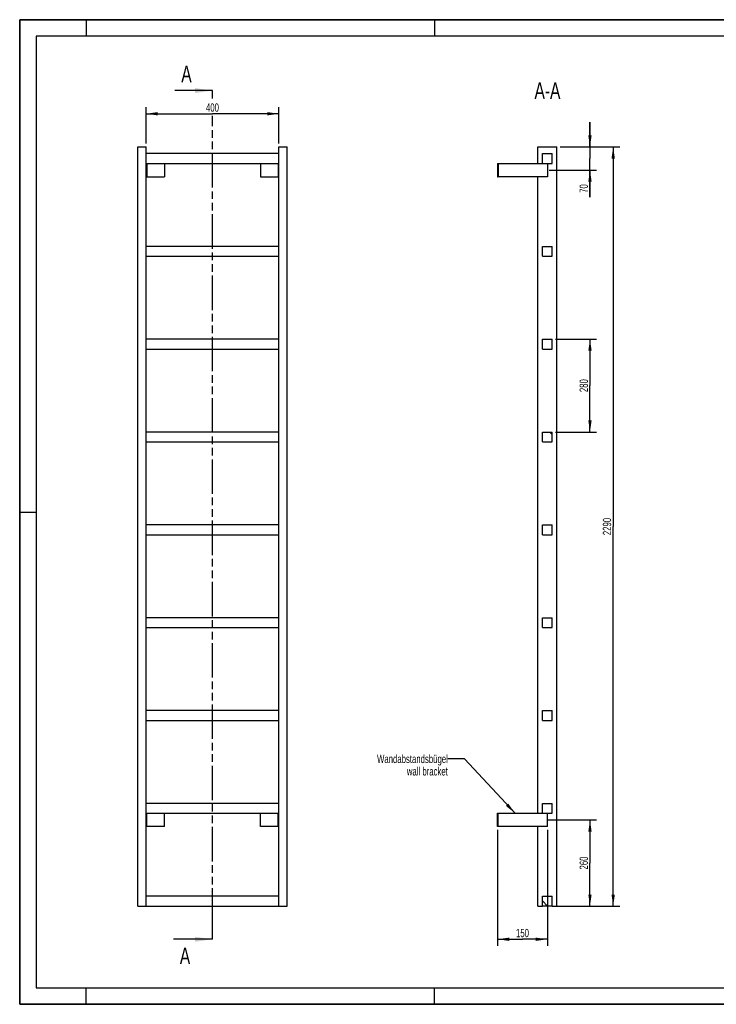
# Model space of a CAD drawing. Header units: millimetres. Extents: x 0 to 4200, y 0 to 2970.
# Tile 1 of 2: x 0 to 2100, y 0 to 2970. Entities that reach past the tile are written whole.
import ezdxf

# ---------------------------------------------------------------- set-up
doc = ezdxf.new("R2010")
doc.units = ezdxf.units.MM
doc.header["$LTSCALE"] = 231
doc.linetypes.add('PHANTOM', pattern=[0.8, 0.45, -0.05, 0.1, -0.05, 0.1, -0.05])
doc.layers.get('0').update_dxf_attribs({"linetype": 'CONTINUOUS'})
for name, color, linetype in [('050_DIMENSIONING', 7, 'CONTINUOUS'), ('053_NOTES', 7, 'CONTINUOUS'), ('HATCHING_BL0', 7, 'CONTINUOUS')]:
    doc.layers.add(name, color=color, linetype=linetype)
doc.styles.get("Standard").update_dxf_attribs({"font": 'txt', "width": 0.7})
doc.dimstyles.new('DIMSTYLE_1', dxfattribs={"dimtxt": 25, "dimasz": 35, "dimexe": 2, "dimexo": 1, "dimtad": 1, "dimdec": 1, "dimtxsty": 'Standard', "dimblk": '_FILLED', "dimblk1": '_FILLED', "dimblk2": '_FILLED', "dimcen": 0.09, "dimazin": 2, "dimtp": 0.5, "dimtm": 0.5, "dimtfac": 1, "dimtdec": 1, "dimtofl": 0, "dimtmove": 0, "dimatfit": 3, "dimldrblk": '_FILLED', "dimfxl": 1, "dimtolj": 1, "dimarcsym": 0})
doc.dimstyles.new('DIMSTYLE_2', dxfattribs={"dimtxt": 25, "dimasz": 35, "dimexe": 2, "dimexo": 1, "dimtad": 1, "dimdec": 1, "dimtxsty": 'Standard', "dimblk": '_FILLED', "dimblk1": '_FILLED', "dimblk2": '_FILLED', "dimcen": 0.09, "dimazin": 2, "dimtp": 0.3, "dimtm": 0.3, "dimtfac": 1, "dimtdec": 1, "dimtofl": 0, "dimtmove": 0, "dimatfit": 3, "dimldrblk": '_FILLED', "dimfxl": 1, "dimtolj": 1, "dimarcsym": 0})
doc.dimstyles.new('DIMSTYLE_3', dxfattribs={"dimtxt": 25, "dimasz": 35, "dimexe": 2, "dimexo": 1, "dimtad": 1, "dimtxsty": 'Standard', "dimblk": '_FILLED', "dimblk1": '_FILLED', "dimblk2": '_FILLED', "dimcen": 0.09, "dimazin": 2, "dimtp": 0.5, "dimtm": 0.5, "dimtfac": 1, "dimtofl": 0, "dimtmove": 0, "dimatfit": 3, "dimldrblk": '_FILLED', "dimfxl": 1, "dimtolj": 1, "dimarcsym": 0})
doc.dimstyles.new('DIMSTYLE_4', dxfattribs={"dimtxt": 25, "dimasz": 35, "dimexe": 2, "dimexo": 1, "dimtad": 1, "dimtxsty": 'Standard', "dimblk": '_FILLED', "dimblk1": '_FILLED', "dimblk2": '_FILLED', "dimcen": 0.09, "dimazin": 2, "dimtp": 2, "dimtm": 2, "dimtfac": 1, "dimtofl": 0, "dimtmove": 0, "dimatfit": 3, "dimldrblk": '_FILLED', "dimfxl": 1, "dimtolj": 1, "dimarcsym": 0})
doc.dimstyles.get("Standard").update_dxf_attribs({"dimtxt": 25, "dimasz": 35, "dimexe": 2, "dimexo": 1, "dimtad": 1, "dimtxsty": 'Standard', "dimblk": '_FILLED', "dimblk1": '_FILLED', "dimblk2": '_FILLED', "dimcen": 0.09, "dimazin": 2, "dimtol": 1, "dimtp": 0.01, "dimtm": 0.01, "dimtfac": 1, "dimtofl": 0, "dimtmove": 0, "dimatfit": 3, "dimldrblk": '_FILLED', "dimfxl": 1, "dimtolj": 1, "dimarcsym": 0})

# ---------------------------------------------------------------- blocks, each defined once
blk = doc.blocks.new('_FILLED')
at = {"color": 0, "linetype": 'ByBlock'}
blk.add_solid([(0, 0), (-1, 0.143), (-1, -0.143)], dxfattribs=at)
blk = doc.blocks.new('*D2')
at = {"layer": '050_DIMENSIONING', "color": 2, "linetype": 'Continuous', "transparency": 16777216}
for p, q in [((381.1, 2596.2), (381.1, 2706.2)), ((781.1, 2596.2), (781.1, 2706.2)), ((381.1, 2686.2), (581.1, 2686.2)), ((781.1, 2686.2), (581.1, 2686.2))]:
    blk.add_line(p, q, dxfattribs=at)
at = {"layer": '050_DIMENSIONING', "color": 2, "linetype": 'Continuous', "transparency": 16777216, "xscale": 35, "yscale": 35, "zscale": 35, "rotation": 180}
blk.add_blockref('_FILLED', (381.1, 2686.2), dxfattribs=at)
at = {"layer": '050_DIMENSIONING', "color": 2, "linetype": 'Continuous', "transparency": 16777216, "xscale": 35, "yscale": 35, "zscale": 35}
blk.add_blockref('_FILLED', (781.1, 2686.2), dxfattribs=at)
at = {"layer": '050_DIMENSIONING', "color": 2, "linetype": 'Continuous', "transparency": 16777216, "insert": (581.1, 2717.5), "char_height": 25, "width": 88.393, "attachment_point": 2, "line_spacing_factor": 0.9}
blk.add_mtext('400', dxfattribs=at)
blk = doc.blocks.new('*D3')
at = {"layer": '050_DIMENSIONING', "color": 2, "linetype": 'Continuous', "transparency": 16777216}
for p, q in [((1590.4, 556.2), (1739.2, 556.2)), ((1719.2, 556.2), (1719.2, 426.2)), ((1719.2, 296.2), (1719.2, 426.2)), ((1629.2, 296.2), (1739.2, 296.2))]:
    blk.add_line(p, q, dxfattribs=at)
at = {"layer": '050_DIMENSIONING', "color": 2, "linetype": 'Continuous', "transparency": 16777216, "xscale": 35, "yscale": 35, "zscale": 35}
for p, rotation in [((1719.2, 556.2), 90), ((1719.2, 296.2), 270)]:
    blk.add_blockref('_FILLED', p, dxfattribs=dict(at, rotation=rotation))
at = {"layer": '050_DIMENSIONING', "color": 2, "linetype": 'Continuous', "transparency": 16777216, "insert": (1687.9, 426.2), "char_height": 25, "width": 88.393, "attachment_point": 2, "rotation": 90, "line_spacing_factor": 0.9}
blk.add_mtext('260', dxfattribs=at)
blk = doc.blocks.new('*D4')
at = {"layer": '050_DIMENSIONING', "color": 2, "linetype": 'Continuous', "transparency": 16777216}
for p, q in [((1719.2, 2586.2), (1719.2, 2661.2)), ((1719.2, 2661.2), (1719.2, 2551.2)), ((1629.2, 2586.2), (1739.2, 2586.2)), ((1719.2, 2434.4), (1719.2, 2551.2)), ((1595.8, 2516.2), (1739.2, 2516.2)), ((1719.2, 2516.2), (1719.2, 2434.4))]:
    blk.add_line(p, q, dxfattribs=at)
at = {"layer": '050_DIMENSIONING', "color": 2, "linetype": 'Continuous', "transparency": 16777216, "xscale": 35, "yscale": 35, "zscale": 35}
for p, rotation in [((1719.2, 2586.2), 270), ((1719.2, 2516.2), 90)]:
    blk.add_blockref('_FILLED', p, dxfattribs=dict(at, rotation=rotation))
at = {"layer": '050_DIMENSIONING', "color": 2, "linetype": 'Continuous', "transparency": 16777216, "insert": (1687.9, 2473.7), "char_height": 25, "width": 58.929, "attachment_point": 3, "rotation": 90, "line_spacing_factor": 0.9}
blk.add_mtext('70', dxfattribs=at)
blk = doc.blocks.new('*D5')
at = {"layer": '050_DIMENSIONING', "color": 2, "linetype": 'Continuous', "transparency": 16777216}
for p, q in [((1440.7, 526.2), (1440.7, 176.2)), ((1590.7, 526.2), (1590.7, 176.2)), ((1440.7, 196.2), (1515.7, 196.2)), ((1590.7, 196.2), (1515.7, 196.2))]:
    blk.add_line(p, q, dxfattribs=at)
at = {"layer": '050_DIMENSIONING', "color": 2, "linetype": 'Continuous', "transparency": 16777216, "xscale": 35, "yscale": 35, "zscale": 35, "rotation": 180}
blk.add_blockref('_FILLED', (1440.7, 196.2), dxfattribs=at)
at = {"layer": '050_DIMENSIONING', "color": 2, "linetype": 'Continuous', "transparency": 16777216, "xscale": 35, "yscale": 35, "zscale": 35}
blk.add_blockref('_FILLED', (1590.7, 196.2), dxfattribs=at)
at = {"layer": '050_DIMENSIONING', "color": 2, "linetype": 'Continuous', "transparency": 16777216, "insert": (1515.7, 227.5), "char_height": 25, "width": 77.679, "attachment_point": 2, "line_spacing_factor": 0.9}
blk.add_mtext('150', dxfattribs=at)
blk = doc.blocks.new('*D6')
at = {"layer": '050_DIMENSIONING', "color": 2, "linetype": 'Continuous', "transparency": 16777216}
for p, q in [((1629.2, 2586.2), (1809.2, 2586.2)), ((1789.2, 2586.2), (1789.2, 1441.2)), ((1789.2, 296.2), (1789.2, 1441.2)), ((1615.7, 296.2), (1809.2, 296.2))]:
    blk.add_line(p, q, dxfattribs=at)
at = {"layer": '050_DIMENSIONING', "color": 2, "linetype": 'Continuous', "transparency": 16777216, "xscale": 35, "yscale": 35, "zscale": 35}
for p, rotation in [((1789.2, 2586.2), 90), ((1789.2, 296.2), 270)]:
    blk.add_blockref('_FILLED', p, dxfattribs=dict(at, rotation=rotation))
at = {"layer": '050_DIMENSIONING', "color": 2, "linetype": 'Continuous', "transparency": 16777216, "insert": (1757.9, 1441.2), "char_height": 25, "width": 117.857, "attachment_point": 2, "rotation": 90, "line_spacing_factor": 0.9}
blk.add_mtext('2290', dxfattribs=at)
blk = doc.blocks.new('*D7')
at = {"layer": '050_DIMENSIONING', "color": 2, "linetype": 'Continuous', "transparency": 16777216}
for p, q in [((1615.7, 2006.2), (1739.2, 2006.2)), ((1719.2, 2006.2), (1719.2, 1866.2)), ((1719.2, 1726.2), (1719.2, 1866.2)), ((1615.7, 1726.2), (1739.2, 1726.2))]:
    blk.add_line(p, q, dxfattribs=at)
at = {"layer": '050_DIMENSIONING', "color": 2, "linetype": 'Continuous', "transparency": 16777216, "xscale": 35, "yscale": 35, "zscale": 35}
for p, rotation in [((1719.2, 2006.2), 90), ((1719.2, 1726.2), 270)]:
    blk.add_blockref('_FILLED', p, dxfattribs=dict(at, rotation=rotation))
at = {"layer": '050_DIMENSIONING', "color": 2, "linetype": 'Continuous', "transparency": 16777216, "insert": (1687.9, 1866.2), "char_height": 25, "width": 88.393, "attachment_point": 2, "rotation": 90, "line_spacing_factor": 0.9}
blk.add_mtext('280', dxfattribs=at)
blk = doc.blocks.new('XSEC_FILLED')
at = {"color": 0, "linetype": 'ByBlock'}
blk.add_solid([(0, 0), (-1, 0.143), (-1, -0.143)], dxfattribs=at)
blk = doc.blocks.new('HATCHING_BL0', base_point=(522.2, 1476.2))
at = {"layer": 'HATCHING_BL0', "color": 7, "linetype": 'PHANTOM'}
for p, q in [((581.1, 2732.5), (581.1, 2756.2)), ((581.1, 246.2), (581.1, 2679.8)), ((581.1, 196.2), (581.1, 246.2))]:
    blk.add_line(p, q, dxfattribs=at)
at = {"layer": 'HATCHING_BL0', "color": 7, "linetype": 'Continuous', "char_height": 50, "width": 64.286, "attachment_point": 1, "line_spacing_factor": 0.9}
for insert in [(487.2, 2831.2), (482.8, 171.2)]:
    blk.add_mtext('A', dxfattribs=dict(at, insert=insert))
at = {"layer": 'HATCHING_BL0', "color": 7, "linetype": 'Continuous'}
for points in [[(581.1, 2756.2), (467.6, 2756.2)], [(581.1, 196.2), (463.2, 196.2)]]:
    blk.add_leader(points, dimstyle='Standard', override={"dimasz": 52.5, "dimtad": 0, "dimldrblk": 'XSEC_FILLED'}, dxfattribs=at)

msp = doc.modelspace()

# ---------------------------------------------------------------- hatches: boundary and pattern name
at = {"linetype": 'Continuous'}
h = msp.add_hatch(dxfattribs=at)
h.set_pattern_fill('ANSI31', color=2, angle=90, style=0, pattern_type=2)
h.set_pattern_definition([(135, (1590.67, 296.2), (-239.54, -239.54), [])])
edge = h.paths.add_edge_path()
edge.add_line((1605.672, 296.209), (1575.672, 296.209))
edge.add_line((1575.672, 296.209), (1575.672, 326.209))
edge.add_line((1575.672, 326.209), (1605.672, 326.209))
edge.add_line((1605.672, 296.209), (1605.672, 326.209))
edge = h.paths.add_edge_path()
edge.add_line((1575.672, 576.209), (1575.672, 606.209))
edge.add_line((1575.672, 606.209), (1605.672, 606.209))
edge.add_line((1605.672, 576.209), (1605.672, 606.209))
edge.add_line((1575.672, 576.209), (1605.672, 576.209))
edge = h.paths.add_edge_path()
edge.add_line((1575.672, 856.209), (1575.672, 886.209))
edge.add_line((1575.672, 886.209), (1605.672, 886.209))
edge.add_line((1605.672, 856.209), (1605.672, 886.209))
edge.add_line((1575.672, 856.209), (1605.672, 856.209))
edge = h.paths.add_edge_path()
edge.add_line((1575.672, 1136.209), (1575.672, 1166.209))
edge.add_line((1575.672, 1166.209), (1605.672, 1166.209))
edge.add_line((1605.672, 1136.209), (1605.672, 1166.209))
edge.add_line((1575.672, 1136.209), (1605.672, 1136.209))
edge = h.paths.add_edge_path()
edge.add_line((1575.672, 1416.209), (1575.672, 1446.209))
edge.add_line((1575.672, 1446.209), (1605.672, 1446.209))
edge.add_line((1605.672, 1416.209), (1605.672, 1446.209))
edge.add_line((1575.672, 1416.209), (1605.672, 1416.209))
edge = h.paths.add_edge_path()
edge.add_line((1575.672, 1696.209), (1575.672, 1726.209))
edge.add_line((1575.672, 1726.209), (1605.672, 1726.209))
edge.add_line((1605.672, 1696.209), (1605.672, 1726.209))
edge.add_line((1575.672, 1696.209), (1605.672, 1696.209))
edge = h.paths.add_edge_path()
edge.add_line((1575.672, 1976.209), (1575.672, 2006.209))
edge.add_line((1575.672, 2006.209), (1605.672, 2006.209))
edge.add_line((1605.672, 1976.209), (1605.672, 2006.209))
edge.add_line((1575.672, 1976.209), (1605.672, 1976.209))
edge = h.paths.add_edge_path()
edge.add_line((1575.672, 2256.209), (1575.672, 2286.209))
edge.add_line((1575.672, 2286.209), (1605.672, 2286.209))
edge.add_line((1605.672, 2256.209), (1605.672, 2286.209))
edge.add_line((1575.672, 2256.209), (1605.672, 2256.209))
edge = h.paths.add_edge_path()
edge.add_line((1575.672, 2536.209), (1575.672, 2566.209))
edge.add_line((1575.672, 2566.209), (1605.672, 2566.209))
edge.add_line((1605.672, 2536.209), (1605.672, 2566.209))
edge.add_line((1575.672, 2536.209), (1605.672, 2536.209))

# ---------------------------------------------------------------- linework, layer by layer
at = {"color": 7, "linetype": 'Continuous'}
for p, q in [((0, 2970), (4200, 2970)), ((0, 0), (0, 2970)), ((356.128, 2586.209), (381.128, 2586.209)), ((356.128, 296.209), (356.128, 2586.209)), ((381.128, 296.209), (381.128, 2586.209)), ((781.128, 2586.209), (806.128, 2586.209)), ((781.128, 296.209), (781.128, 2586.209)), ((806.128, 296.209), (806.128, 2586.209)), ((1562.172, 2586.209), (1619.172, 2586.209)), ((1562.172, 2536.209), (1562.172, 2586.209)), ((1619.172, 296.209), (1619.172, 2586.209)), ((781.128, 2566.209), (381.128, 2566.209)), ((1575.672, 2566.209), (1605.672, 2566.209)), ((1575.672, 2536.209), (1575.672, 2566.209)), ((1605.672, 2536.209), (1605.672, 2566.209)), ((381.128, 2536.209), (781.128, 2536.209)), ((383.128, 2536.209), (383.128, 2496.209)), ((436.128, 2536.209), (436.128, 2496.209)), ((726.128, 2536.209), (726.128, 2496.209)), ((779.128, 2536.209), (779.128, 2496.209)), ((1440.672, 2536.209), (1442.672, 2536.209)), ((1440.672, 2536.209), (1440.672, 2496.209)), ((1442.672, 2536.209), (1575.672, 2536.209)), ((1442.672, 2536.209), (1442.672, 2496.209)), ((1575.672, 2536.209), (1605.672, 2536.209)), ((1590.672, 2536.209), (1590.672, 2496.209)), ((381.128, 2496.209), (383.128, 2496.209)), ((383.128, 2496.209), (436.128, 2496.209)), ((726.128, 2496.209), (779.128, 2496.209)), ((779.128, 2496.209), (781.128, 2496.209)), ((1440.672, 2496.209), (1442.672, 2496.209)), ((1590.672, 2496.209), (1442.672, 2496.209)), ((1562.172, 576.209), (1562.172, 2496.209)), ((781.128, 2286.209), (381.128, 2286.209)), ((1575.672, 2286.209), (1605.672, 2286.209)), ((1575.672, 2256.209), (1575.672, 2286.209)), ((1605.672, 2256.209), (1605.672, 2286.209)), ((381.128, 2256.209), (781.128, 2256.209)), ((1575.672, 2256.209), (1605.672, 2256.209)), ((781.128, 2006.209), (381.128, 2006.209)), ((1575.672, 2006.209), (1605.672, 2006.209)), ((1575.672, 1976.209), (1575.672, 2006.209)), ((1605.672, 1976.209), (1605.672, 2006.209)), ((381.128, 1976.209), (781.128, 1976.209)), ((1575.672, 1976.209), (1605.672, 1976.209)), ((781.128, 1726.209), (381.128, 1726.209)), ((1575.672, 1726.209), (1605.672, 1726.209)), ((1575.672, 1696.209), (1575.672, 1726.209)), ((1605.672, 1696.209), (1605.672, 1726.209)), ((381.128, 1696.209), (781.128, 1696.209)), ((1575.672, 1696.209), (1605.672, 1696.209)), ((781.128, 1446.209), (381.128, 1446.209)), ((1575.672, 1446.209), (1605.672, 1446.209)), ((1575.672, 1416.209), (1575.672, 1446.209)), ((1605.672, 1416.209), (1605.672, 1446.209)), ((381.128, 1416.209), (781.128, 1416.209)), ((1575.672, 1416.209), (1605.672, 1416.209)), ((781.128, 1166.209), (381.128, 1166.209)), ((1575.672, 1166.209), (1605.672, 1166.209)), ((1575.672, 1136.209), (1575.672, 1166.209)), ((1605.672, 1136.209), (1605.672, 1166.209)), ((381.128, 1136.209), (781.128, 1136.209)), ((1575.672, 1136.209), (1605.672, 1136.209)), ((781.128, 886.209), (381.128, 886.209)), ((1575.672, 886.209), (1605.672, 886.209)), ((1575.672, 856.209), (1575.672, 886.209)), ((1605.672, 856.209), (1605.672, 886.209)), ((381.128, 856.209), (781.128, 856.209)), ((1575.672, 856.209), (1605.672, 856.209)), ((781.128, 606.209), (381.128, 606.209)), ((1575.672, 606.209), (1605.672, 606.209)), ((1575.672, 576.209), (1575.672, 606.209)), ((1605.672, 576.209), (1605.672, 606.209)), ((381.128, 576.209), (781.128, 576.209)), ((383.128, 536.209), (383.128, 576.209)), ((436.128, 536.209), (436.128, 576.209)), ((726.128, 536.209), (726.128, 576.209)), ((779.128, 536.209), (779.128, 576.209)), ((1440.672, 576.209), (1442.672, 576.209)), ((1440.672, 536.209), (1440.672, 576.209)), ((1442.672, 576.209), (1575.672, 576.209)), ((1442.672, 536.209), (1442.672, 576.209)), ((1575.672, 576.209), (1605.672, 576.209)), ((1590.672, 536.209), (1590.672, 576.209)), ((383.128, 536.209), (381.128, 536.209)), ((436.128, 536.209), (383.128, 536.209)), ((779.128, 536.209), (726.128, 536.209)), ((781.128, 536.209), (779.128, 536.209)), ((1442.672, 536.209), (1440.672, 536.209)), ((1590.672, 536.209), (1442.672, 536.209)), ((1562.172, 296.209), (1562.172, 536.209)), ((781.128, 326.209), (381.128, 326.209)), ((1575.672, 326.209), (1605.672, 326.209)), ((1575.672, 296.209), (1575.672, 326.209)), ((1605.672, 296.209), (1605.672, 326.209)), ((356.128, 296.209), (381.128, 296.209)), ((381.128, 296.209), (781.128, 296.209)), ((781.128, 296.209), (806.128, 296.209)), ((1562.172, 296.209), (1575.672, 296.209)), ((1605.672, 296.209), (1575.672, 296.209)), ((1605.672, 296.209), (1619.172, 296.209)), ((0, 0), (4200, 0))]:
    msp.add_line(p, q, dxfattribs=at)
at = {"color": 3, "linetype": 'Continuous'}
for p, q in [((0, 2970), (0, 0)), ((4200, 2970), (0, 2970)), ((200, 2970), (200, 2920)), ((1250, 2970), (1250, 2920)), ((0, 1485), (50, 1485)), ((200, 0), (200, 50)), ((1250, 0), (1250, 50)), ((4200, 0), (0, 0))]:
    msp.add_line(p, q, dxfattribs=at)
at = {"color": 5, "linetype": 'Continuous'}
for p, q in [((50, 2920), (50, 50)), ((4150, 2920), (50, 2920)), ((50, 50), (4150, 50))]:
    msp.add_line(p, q, dxfattribs=at)

# ---------------------------------------------------------------- block references
at = {"layer": 'HATCHING_BL0'}
msp.add_blockref('HATCHING_BL0', (522.165, 1476.209), dxfattribs=at)

# ---------------------------------------------------------------- texts
at = {"layer": '053_NOTES', "color": 2, "linetype": 'Continuous', "attachment_point": 3, "line_spacing_factor": 0.9}
for s, insert, char_height, width in [('A-A', (1629.988, 2781.209), 50, 182.14286), ('Wandabstandsbügel\\Pwall bracket', (1290.672, 752.713), 25, 472.67857)]:
    msp.add_mtext(s, dxfattribs=dict(at, insert=insert, char_height=char_height, width=width))

# ---------------------------------------------------------------- dimensions: what is measured, and where the dimension line sits
at = {"layer": '050_DIMENSIONING', "color": 2, "linetype": 'Continuous'}
for base, p1, p2, dimstyle, picture, middle in [((781.128, 2686.209), (381.128, 2595.209), (781.128, 2595.209), 'DIMSTYLE_1', '*D2', (577.556, 2686.209)), ((1590.672, 196.209), (1440.672, 527.209), (1590.672, 527.209), 'DIMSTYLE_3', '*D5', (1512.101, 196.209))]:
    dim = msp.add_linear_dim(base=base, p1=p1, p2=p2, dimstyle=dimstyle, dxfattribs=at)
    dim.commit()
    dim.dimension.update_dxf_attribs({"geometry": picture, "text_midpoint": middle, "dimtype": 160})
for base, p1, p2, angle, dimstyle, picture, middle in [((1719.172, 2516.209), (1628.172, 2586.209), (1594.816, 2516.209), 270, 'DIMSTYLE_2', '*D4', (1719.172, 2450.513)), ((1789.172, 2586.209), (1614.672, 296.209), (1628.172, 2586.209), 90, 'DIMSTYLE_4', '*D6', (1789.172, 1437.637)), ((1719.172, 1726.209), (1614.672, 2006.209), (1614.672, 1726.209), 270, 'DIMSTYLE_3', '*D7', (1719.172, 1862.637)), ((1719.172, 556.209), (1628.172, 296.209), (1589.41, 556.209), 90, 'DIMSTYLE_1', '*D3', (1719.172, 422.637))]:
    dim = msp.add_linear_dim(base=base, p1=p1, p2=p2, angle=angle, dimstyle=dimstyle, dxfattribs=at)
    dim.commit()
    dim.dimension.update_dxf_attribs({"geometry": picture, "text_midpoint": middle, "dimtype": 160})

# ---------------------------------------------------------------- leaders
at = {"layer": '053_NOTES', "color": 2, "linetype": 'Continuous', "annotation_type": 0, "has_hookline": 1, "hookline_direction": 1, "text_width": 289.088}
msp.add_leader([(1493.239, 576.209), (1340.672, 740.213), (1290.672, 740.213)], dimstyle='Standard', override={"dimtad": 0}, dxfattribs=at)

doc.saveas('drawing.dxf')
